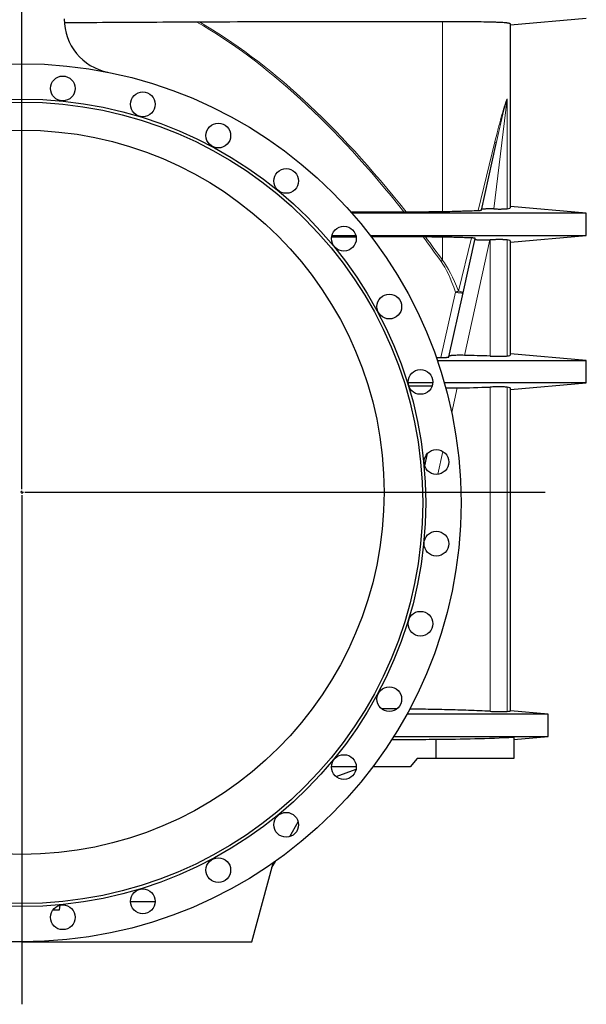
# Model space of a CAD drawing. Header units: millimetres. Extents: x 349 to 3828, y 433 to 5284.
# Tile 3 of 13: x 1335 to 2274, y 1886 to 3517. Entities that reach past the tile are written whole.
import ezdxf

# ---------------------------------------------------------------- set-up
doc = ezdxf.new("R2010")
doc.units = ezdxf.units.MM
doc.layers.add('FORMAT', color=7, linetype='Continuous')

# ---------------------------------------------------------------- blocks, each defined once
blk = doc.blocks.new('SW_CENTERMARKSYMBOL_0')
at = {"layer": 'FORMAT', "color": 0}
for p, q in [((0, 5), (0, 2549.9)), ((0, 0), (-2.5, 0)), ((0, 0), (0, 2.5)), ((0, 0), (0, -2.5)), ((0, 0), (2.5, 0)), ((5, 0), (867.1, 0)), ((0, -5), (0, -848.4))]:
    blk.add_line(p, q, dxfattribs=at)

msp = doc.modelspace()

# ---------------------------------------------------------------- linework, layer by layer
at = {"color": 8, "linetype": 'Continuous', "lineweight": 18}
for p, q in [((2035.8, 3199.2), (2035.8, 3513.5)), ((2120.6, 3203.4), (2142.7, 3385.9)), ((2142.7, 3203.8), (2142.7, 3385.9)), ((2122.5, 3314.6), (2094.7, 3200.9)), ((2035.8, 3118.4), (2035.8, 3156.7)), ((2083.6, 3155.4), (2062.1, 3067.4)), ((2071.9, 2960.8), (2114.3, 3152.3)), ((2114.6, 3152.3), (2114.6, 2959.6)), ((2142.7, 2959.8), (2142.7, 3152.1)), ((2057.1, 3065.6), (2033.1, 2957.2)), ((2050.9, 2866.2), (2059.9, 2906.8)), ((2114.6, 2908.3), (2114.6, 2371.1)), ((2142.7, 2370.8), (2142.7, 2908.1)), ((2028.2, 2763.8), (2036.5, 2801.5))]:
    msp.add_line(p, q, dxfattribs=at)
at = {"color": 7, "linetype": 'Continuous', "lineweight": 25}
for p, q in [((2148.4, 3508.5), (2273.9, 3519.5)), ((2148.4, 3206.1), (2148.4, 3509.6)), ((2100.2, 3201.5), (2124.6, 3311.8)), ((1883.5, 3198.8), (1971.7, 3198.5)), ((2273.9, 3196.5), (2148.4, 3207.4)), ((2273.9, 3159.5), (2273.9, 3196.5)), ((1892.6, 3156.7), (1852, 3156.6)), ((2003.6, 3157.1), (1918, 3156.8)), ((2069.8, 3064.6), (2089.8, 3154.7)), ((2114.3, 3152.3), (2114.6, 3152.3)), ((2148.4, 3148.5), (2273.9, 3159.5)), ((2148.4, 2962.1), (2148.4, 3149.9)), ((2046.3, 2958.3), (2069.8, 3064.6)), ((2025.3, 2957.3), (2033.1, 2957.2)), ((2273.9, 2952.5), (2148.4, 2963.4)), ((2273.9, 2915.5), (2273.9, 2952.5)), ((2018.6, 2910), (1980, 2909.9)), ((2148.4, 2904.5), (2273.9, 2915.5)), ((2148.4, 2371.8), (2148.4, 2905.9)), ((2006.2, 2777.6), (2010.8, 2798.2)), ((2210.9, 2366.5), (2148.4, 2371.9)), ((2210.9, 2329.5), (2210.9, 2366.5)), ((2024.8, 2324.8), (2024.8, 2292.9)), ((2153.9, 2324.5), (2210.9, 2329.5)), ((2153.9, 2328.1), (2153.9, 2292.9)), ((1993.9, 2292.9), (1982.3, 2279)), ((2024.8, 2292.9), (1993.9, 2292.9)), ((2153.9, 2292.9), (2024.8, 2292.9)), ((1892.8, 2279), (1851.8, 2279)), ((1859.3, 2262.9), (1892.5, 2275)), ((1982.3, 2279), (1920.2, 2279)), ((1782.5, 2163.4), (1796.6, 2187.8)), ((1753, 2112.3), (1758.8, 2122.4)), ((1719.9, 1989), (1755, 2119.7)), ((1518.7, 2056), (1559.7, 2056)), ((1390.1, 2042), (1401.4, 2042)), ((1401.4, 2042), (1402.1, 2049.8)), ((1338.9, 1989), (957.9, 1989)), ((1338.9, 1989), (1719.9, 1989))]:
    msp.add_line(p, q, dxfattribs=at)
at = {"color": 8, "linetype": 'Continuous', "lineweight": 18, "flags": 128}
for points in [[(2069.8, 3064.6), (2069.7, 3064.7), (2069.4, 3065), (2068.9, 3065.2), (2068.2, 3065.5), (2067.3, 3065.9), (2066.2, 3066.2), (2065, 3066.6), (2063.6, 3067), (2062.1, 3067.4)], [(2069.8, 3064.6), (2069.7, 3064.4), (2069.3, 3064.2), (2068.8, 3064.1), (2068, 3064.1), (2067.1, 3064.1), (2066, 3064.2), (2064.7, 3064.3), (2063.4, 3064.5), (2061.9, 3064.7), (2060.4, 3064.9), (2058.8, 3065.2), (2057.1, 3065.6)]]:
    msp.add_lwpolyline(points, dxfattribs=at)
at = {"color": 7, "linetype": 'Continuous', "lineweight": 25}
for centre, radius in [((1338.9, 2716.5), 727.5), ((1406.6, 3403.1), 20.5), ((1539.2, 3376.8), 20.5), ((1338.9, 2716.5), 669), ((1338.9, 2716.5), 664), ((1664.2, 3325), 20.5), ((1338.9, 2734), 600), ((1776.7, 3249.8), 20.5), ((1872.3, 3154.2), 20.5), ((1947.5, 3041.7), 20.5), ((1999.2, 2916.8), 20.5), ((2025.6, 2784.1), 20.5), ((2025.6, 2648.8), 20.5), ((1999.2, 2516.2), 20.5), ((1947.5, 2391.2), 20.5), ((1872.3, 2278.7), 20.5), ((1776.7, 2183.1), 20.5), ((1664.2, 2107.9), 20.5), ((1539.2, 2056.2), 20.5), ((1406.6, 2029.8), 20.5)]:
    msp.add_circle(centre, radius, dxfattribs=at)
msp.add_arc((1498.9, 3518.2), 90, 180, 258.7133, dxfattribs=at)
at = {"color": 8, "linetype": 'Continuous', "lineweight": 18}
for centre, radius, start, end in [((2121.3, 3311.5), 3.38, 5.5246, 68.143), ((1967.8, 3209.8), 113.9, 305.1244, 306.6769), ((2027.5, 3154.4), 93.7, 288.4599, 291.685)]:
    msp.add_arc(centre, radius, start, end, dxfattribs=at)
for centre, major_axis, ratio, start_param, end_param in [((1338.9, -22101.2), (0, 25697.2), 0.140541, 6.107058, 6.202845), ((1338.9, -22099.3), (0, 25697.2), 0.141047, 6.10666, 6.201981), ((1338.9, -22101.2), (0, 25697.2), 0.140541, 6.089725, 6.098092), ((1338.9, -22099.3), (0, 25697.2), 0.141047, 6.089725, 6.097707), ((2009, 2233.4), (0, 900), 0.140541, 5.892442, 6.089725), ((2009, 2235.2), (0, 900), 0.154985, 5.892442, 6.089725)]:
    msp.add_ellipse(centre, major_axis=major_axis, ratio=ratio, start_param=start_param, end_param=end_param, dxfattribs=at)
at = {"color": 7, "linetype": 'Continuous', "lineweight": 25}
for points, knots in [([(1628.8, 3513.1), (1603.6, 3512.9), (1530.4, 3512.4), (1457.2, 3512), (1409.2, 3511.7)], [0, 0, 0, 0, 0.3444576, 1, 1, 1, 1]), ([(2035.8, 3513.5), (2031.6, 3513.4), (2027.5, 3513.4), (2019.1, 3513.4), (2015, 3513.4), (2002.5, 3513.4), (1994.1, 3513.4), (1969.1, 3513.4), (1935.7, 3513.4), (1902.2, 3513.4), (1868.7, 3513.4), (1851.9, 3513.4), (1767.9, 3513.3), (1700.5, 3513.2), (1632.9, 3513.1)], [0, 0, 0, 0, 0.03125, 0.03125, 0.0625, 0.0625, 0.125, 0.125, 0.25, 0.375, 0.375, 0.5, 0.5, 1, 1, 1, 1]), ([(2148.4, 3509.6), (2148.4, 3509.8), (2148.3, 3510.1), (2147.6, 3510.5), (2147.1, 3510.7), (2145.7, 3511), (2144.9, 3511.2), (2143.3, 3511.4), (2142.8, 3511.5), (2141.9, 3511.6), (2141.6, 3511.6), (2140.9, 3511.7), (2140.6, 3511.7), (2137.5, 3512), (2134.2, 3512.2), (2128.3, 3512.5), (2126.2, 3512.6), (2122.8, 3512.7), (2121.6, 3512.7), (2119.8, 3512.8), (2119.2, 3512.8), (2117.9, 3512.8), (2117.3, 3512.9), (2111.5, 3513), (2105.9, 3513.1), (2096.8, 3513.3), (2093.7, 3513.3), (2088.8, 3513.4), (2087.2, 3513.4), (2083.8, 3513.4), (2082.1, 3513.4), (2073.4, 3513.5), (2066.2, 3513.5), (2055.1, 3513.5), (2051.3, 3513.5), (2043.6, 3513.5), (2039.7, 3513.5), (2035.8, 3513.5)], [0, 0, 0, 0, 0.0625, 0.0625, 0.125, 0.125, 0.1875, 0.1875, 0.21875, 0.21875, 0.234375, 0.234375, 0.25, 0.25, 0.375, 0.375, 0.4375, 0.4375, 0.46875, 0.46875, 0.484375, 0.484375, 0.5, 0.5, 0.625, 0.625, 0.6875, 0.6875, 0.71875, 0.71875, 0.75, 0.75, 0.875, 0.875, 0.9375, 0.9375, 1, 1, 1, 1]), ([(2035.8, 3199.2), (2041.2, 3199.3), (2046.5, 3199.4), (2054.2, 3199.6), (2056.8, 3199.7), (2061.8, 3199.8), (2064.3, 3199.9), (2069.3, 3200.1), (2071.7, 3200.1), (2075.3, 3200.3), (2076.5, 3200.3), (2078.9, 3200.4), (2080.1, 3200.4), (2086, 3200.6), (2090.4, 3200.7), (2094.7, 3200.9)], [0, 0, 0, 0, 0.25, 0.25, 0.375, 0.375, 0.5, 0.5, 0.625, 0.625, 0.6875, 0.6875, 0.75, 0.75, 1, 1, 1, 1]), ([(2094.7, 3200.9), (2095.6, 3200.9), (2096.3, 3201), (2097.3, 3201), (2097.6, 3201), (2098.2, 3201.1), (2098.4, 3201.1), (2098.9, 3201.2), (2099.1, 3201.2), (2099.5, 3201.3), (2099.6, 3201.3), (2100, 3201.4), (2100.2, 3201.5), (2100.2, 3201.5)], [0, 0, 0, 0, 0.25, 0.25, 0.375, 0.375, 0.5, 0.5, 0.625, 0.625, 0.75, 0.75, 1, 1, 1, 1]), ([(2120.6, 3203.4), (2119.2, 3203.5), (2117.9, 3203.5), (2115.2, 3203.5), (2113.9, 3203.5), (2112.1, 3203.5), (2111.5, 3203.5), (2110.4, 3203.5), (2109.8, 3203.5), (2108.2, 3203.4), (2107.2, 3203.4), (2105.8, 3203.3), (2105.4, 3203.3), (2104.6, 3203.3), (2104.2, 3203.2), (2103.1, 3203.1), (2102.5, 3203.1), (2101.7, 3203), (2101.5, 3202.9), (2101.1, 3202.8), (2101, 3202.8), (2100.6, 3202.7), (2100.4, 3202.6), (2100.4, 3202.5)], [0, 0, 0, 0, 0.125, 0.125, 0.25, 0.25, 0.3125, 0.3125, 0.375, 0.375, 0.5, 0.5, 0.5625, 0.5625, 0.625, 0.625, 0.75, 0.75, 0.8125, 0.8125, 0.875, 0.875, 1, 1, 1, 1]), ([(2120.6, 3203.4), (2121.9, 3203.4), (2123.2, 3203.4), (2125.7, 3203.4), (2126.9, 3203.3), (2129.2, 3203.3), (2130.3, 3203.3), (2131.9, 3203.3), (2132.5, 3203.3), (2133.5, 3203.3), (2134, 3203.4), (2135.4, 3203.4), (2136.3, 3203.4), (2138, 3203.4), (2138.8, 3203.5), (2139.8, 3203.5), (2140.1, 3203.5), (2140.8, 3203.6), (2141, 3203.6), (2141.9, 3203.7), (2142.3, 3203.7), (2142.7, 3203.8)], [0, 0, 0, 0, 0.125, 0.125, 0.25, 0.25, 0.375, 0.375, 0.4375, 0.4375, 0.5, 0.5, 0.625, 0.625, 0.75, 0.75, 0.8125, 0.8125, 0.875, 0.875, 1, 1, 1, 1]), ([(2142.7, 3203.8), (2144.6, 3204.1), (2146, 3204.4), (2147.5, 3205), (2147.8, 3205.2), (2148.3, 3205.6), (2148.4, 3205.8), (2148.4, 3206.1)], [0, 0, 0, 0, 0.5, 0.5, 0.75, 0.75, 1, 1, 1, 1]), ([(2273.9, 3196.5), (2273.9, 3196.5), (2273.8, 3196.5), (2272.8, 3196.5), (2271.3, 3196.5), (2269.2, 3196.5), (2266.5, 3196.5), (2263.3, 3196.5), (2259.3, 3196.5), (2254.7, 3196.5), (2249.2, 3196.5), (2243, 3196.5), (2236.3, 3196.5), (2229.1, 3196.5), (2221.7, 3196.5), (2214.2, 3196.5), (2206.2, 3196.5), (2197.8, 3196.5), (2189.1, 3196.5), (2180.2, 3196.5), (2170.6, 3196.5), (2160.5, 3196.5), (2149.7, 3196.5), (2138.7, 3196.5), (2127.5, 3196.5), (2116.1, 3196.5), (2104.4, 3196.5), (2092.7, 3196.5), (2081, 3196.5), (2069.3, 3196.5), (2057.6, 3196.5), (2046, 3196.5), (2027.7, 3196.5), (2002.8, 3196.5), (1969.1, 3196.5), (1933.3, 3196.5), (1904.8, 3196.5), (1888.8, 3196.5), (1885.5, 3196.5)], [0, 0, 0, 0, 0.021411, 0.042722, 0.063951, 0.085114, 0.106227, 0.127311, 0.148392, 0.171607, 0.194885, 0.218235, 0.241637, 0.265069, 0.286379, 0.307685, 0.328971, 0.350222, 0.37142, 0.392556, 0.41365, 0.436836, 0.460039, 0.48329, 0.506613, 0.530029, 0.55399, 0.577992, 0.601893, 0.625701, 0.649423, 0.67307, 0.696649, 0.761218, 0.825597, 0.902439, 0.97987, 1, 1, 1, 1]), ([(1852.6, 3159.5), (1854.1, 3159.5), (1867.3, 3159.5), (1880.5, 3159.5), (1892.1, 3159.5)], [0, 0, 0, 0, 0.1164, 1, 1, 1, 1]), ([(1915.9, 3159.5), (1928.6, 3159.5), (1957.3, 3159.5), (1996.5, 3159.5), (2033.7, 3159.5), (2058.2, 3159.5), (2075.6, 3159.5), (2085.7, 3159.5), (2095.9, 3159.5), (2106, 3159.5), (2116.3, 3159.5), (2126.5, 3159.5), (2136.7, 3159.5), (2146.7, 3159.5), (2156.6, 3159.5), (2166.2, 3159.5), (2175.6, 3159.5), (2185, 3159.5), (2194.4, 3159.5), (2203.7, 3159.5), (2212.6, 3159.5), (2221, 3159.5), (2228.7, 3159.5), (2235.6, 3159.5), (2241.8, 3159.5), (2247.5, 3159.5), (2252.7, 3159.5), (2257.4, 3159.5), (2261.4, 3159.5), (2265.1, 3159.5), (2268.2, 3159.5), (2270.8, 3159.5), (2272.6, 3159.5), (2273.7, 3159.5), (2273.9, 3159.5), (2273.9, 3159.5)], [0, 0, 0, 0, 0.0827256, 0.1867444, 0.2555663, 0.3248538, 0.3467573, 0.3687321, 0.3907839, 0.4129121, 0.4349811, 0.4576784, 0.4802923, 0.5028398, 0.525338, 0.5478109, 0.570286, 0.5927914, 0.6176142, 0.6425129, 0.6674641, 0.6924443, 0.7174327, 0.7401418, 0.7628268, 0.78547, 0.8080531, 0.8305724, 0.8530534, 0.8755241, 0.9002623, 0.9250553, 0.9499269, 0.9748999, 1, 1, 1, 1]), ([(2083.6, 3155.4), (2082.7, 3155.4), (2081.8, 3155.5), (2079.9, 3155.5), (2079, 3155.6), (2076.1, 3155.7), (2074.2, 3155.7), (2068.5, 3155.9), (2064.6, 3156), (2056.6, 3156.3), (2052.5, 3156.4), (2044.3, 3156.6), (2040.1, 3156.6), (2035.8, 3156.7)], [0, 0, 0, 0, 0.0625, 0.0625, 0.125, 0.125, 0.25, 0.25, 0.5, 0.5, 0.75, 0.75, 1, 1, 1, 1]), ([(2089.8, 3154.7), (2089.8, 3154.8), (2089.7, 3154.8), (2089.3, 3155), (2089.1, 3155), (2088.7, 3155.1), (2088.5, 3155.1), (2087.9, 3155.2), (2087.6, 3155.2), (2086.9, 3155.2), (2086.6, 3155.3), (2085.8, 3155.3), (2085.4, 3155.3), (2084.5, 3155.4), (2084.1, 3155.4), (2083.6, 3155.4)], [0, 0, 0, 0, 0.25, 0.25, 0.375, 0.375, 0.5, 0.5, 0.625, 0.625, 0.75, 0.75, 0.875, 0.875, 1, 1, 1, 1]), ([(2089.5, 3153.2), (2089.5, 3153.1), (2089.6, 3153), (2090, 3152.9), (2090.2, 3152.8), (2090.6, 3152.7), (2090.7, 3152.7), (2091, 3152.7), (2091.1, 3152.6), (2091.9, 3152.5), (2092.7, 3152.5), (2093.8, 3152.4), (2094, 3152.4), (2094.5, 3152.3), (2094.8, 3152.3), (2095.6, 3152.3), (2096.1, 3152.2), (2097.8, 3152.2), (2099.1, 3152.1), (2101.8, 3152.1), (2103.3, 3152.1), (2105.5, 3152.1), (2106.3, 3152.1), (2107.8, 3152.1), (2108.6, 3152.2), (2111, 3152.2), (2112.7, 3152.3), (2114.3, 3152.3)], [0, 0, 0, 0, 0.125, 0.125, 0.1875, 0.1875, 0.21875, 0.21875, 0.25, 0.25, 0.375, 0.375, 0.40625, 0.40625, 0.4375, 0.4375, 0.5, 0.5, 0.625, 0.625, 0.75, 0.75, 0.8125, 0.8125, 0.875, 0.875, 1, 1, 1, 1]), ([(2142.7, 3152.1), (2142.2, 3152.2), (2141.7, 3152.3), (2140.3, 3152.4), (2139.5, 3152.4), (2138.2, 3152.5), (2137.7, 3152.5), (2136.7, 3152.5), (2136.2, 3152.5), (2134.6, 3152.6), (2133.4, 3152.6), (2131.5, 3152.6), (2130.9, 3152.6), (2129.6, 3152.6), (2128.9, 3152.6), (2126.8, 3152.6), (2125.4, 3152.6), (2123.2, 3152.5), (2122.4, 3152.5), (2120.9, 3152.5), (2120.1, 3152.5), (2117.8, 3152.4), (2116.2, 3152.4), (2114.6, 3152.3)], [0, 0, 0, 0, 0.125, 0.125, 0.25, 0.25, 0.3125, 0.3125, 0.375, 0.375, 0.5, 0.5, 0.5625, 0.5625, 0.625, 0.625, 0.75, 0.75, 0.8125, 0.8125, 0.875, 0.875, 1, 1, 1, 1]), ([(2148.4, 3149.9), (2148.4, 3150.1), (2148.3, 3150.3), (2147.8, 3150.8), (2147.5, 3151), (2146, 3151.5), (2144.6, 3151.8), (2142.7, 3152.1)], [0, 0, 0, 0, 0.25, 0.25, 0.5, 0.5, 1, 1, 1, 1]), ([(2033.1, 2957.2), (2034, 2957.2), (2034.8, 2957.2), (2036, 2957.3), (2036.4, 2957.3), (2037.3, 2957.3), (2037.7, 2957.3), (2038.8, 2957.3), (2039.6, 2957.4), (2040.6, 2957.4), (2041, 2957.4), (2041.7, 2957.5), (2042, 2957.5), (2042.9, 2957.6), (2043.4, 2957.6), (2044.2, 2957.7), (2044.4, 2957.7), (2044.8, 2957.8), (2045, 2957.8), (2045.5, 2957.9), (2045.8, 2958), (2046, 2958.1), (2046.1, 2958.1), (2046.2, 2958.2), (2046.2, 2958.2), (2046.3, 2958.3)], [0, 0, 0, 0, 0.125, 0.125, 0.1875, 0.1875, 0.25, 0.25, 0.375, 0.375, 0.4375, 0.4375, 0.5, 0.5, 0.625, 0.625, 0.6875, 0.6875, 0.75, 0.75, 0.875, 0.875, 0.9375, 0.9375, 1, 1, 1, 1]), ([(2071.9, 2960.8), (2070.2, 2960.9), (2068.6, 2960.9), (2066.2, 2960.9), (2065.4, 2960.9), (2063.8, 2960.9), (2063.1, 2960.9), (2060.8, 2960.9), (2059.3, 2960.9), (2057.3, 2960.8), (2056.6, 2960.8), (2055.7, 2960.8), (2055.4, 2960.7), (2054.8, 2960.7), (2054.5, 2960.7), (2053, 2960.6), (2051.9, 2960.5), (2050.8, 2960.4), (2050.6, 2960.4), (2050.1, 2960.4), (2049.9, 2960.3), (2049.3, 2960.3), (2048.9, 2960.2), (2048, 2960.1), (2047.5, 2960), (2046.9, 2959.8), (2046.8, 2959.7), (2046.6, 2959.6), (2046.5, 2959.5), (2046.5, 2959.5)], [0, 0, 0, 0, 0.125, 0.125, 0.1875, 0.1875, 0.25, 0.25, 0.375, 0.375, 0.4375, 0.4375, 0.46875, 0.46875, 0.5, 0.5, 0.625, 0.625, 0.65625, 0.65625, 0.6875, 0.6875, 0.75, 0.75, 0.875, 0.875, 0.9375, 0.9375, 1, 1, 1, 1]), ([(2114.6, 2959.6), (2116.2, 2959.6), (2117.8, 2959.5), (2120.8, 2959.4), (2122.4, 2959.4), (2124.6, 2959.4), (2125.3, 2959.4), (2126.8, 2959.3), (2127.5, 2959.3), (2129.6, 2959.3), (2130.9, 2959.3), (2132.8, 2959.3), (2133.4, 2959.3), (2134.6, 2959.4), (2135.1, 2959.4), (2136.7, 2959.4), (2137.7, 2959.4), (2139.1, 2959.5), (2139.5, 2959.5), (2140.3, 2959.6), (2140.7, 2959.6), (2141.7, 2959.7), (2142.2, 2959.7), (2142.7, 2959.8)], [0, 0, 0, 0, 0.125, 0.125, 0.25, 0.25, 0.3125, 0.3125, 0.375, 0.375, 0.5, 0.5, 0.5625, 0.5625, 0.625, 0.625, 0.75, 0.75, 0.8125, 0.8125, 0.875, 0.875, 1, 1, 1, 1]), ([(2142.7, 2959.8), (2144.6, 2960.1), (2146, 2960.4), (2147.5, 2961), (2147.8, 2961.2), (2148.3, 2961.6), (2148.4, 2961.8), (2148.4, 2962.1)], [0, 0, 0, 0, 0.5, 0.5, 0.75, 0.75, 1, 1, 1, 1]), ([(2027, 2952.5), (2028.2, 2952.5), (2032.9, 2952.5), (2041.1, 2952.5), (2051.8, 2952.5), (2062.4, 2952.5), (2073.1, 2952.5), (2083.9, 2952.5), (2094.6, 2952.5), (2105.4, 2952.5), (2116.1, 2952.5), (2126.5, 2952.5), (2136.7, 2952.5), (2146.7, 2952.5), (2156.6, 2952.5), (2166.2, 2952.5), (2175.6, 2952.5), (2185, 2952.5), (2194.4, 2952.5), (2203.7, 2952.5), (2212.6, 2952.5), (2221, 2952.5), (2228.7, 2952.5), (2235.6, 2952.5), (2241.8, 2952.5), (2247.5, 2952.5), (2252.7, 2952.5), (2257.4, 2952.5), (2261.4, 2952.5), (2265.1, 2952.5), (2268.2, 2952.5), (2270.8, 2952.5), (2272.6, 2952.5), (2273.7, 2952.5), (2273.9, 2952.5), (2273.9, 2952.5)], [0, 0, 0, 0, 0.009993, 0.040352, 0.070786, 0.101305, 0.131919, 0.162636, 0.193466, 0.224413, 0.255288, 0.285203, 0.315009, 0.344728, 0.374381, 0.404001, 0.433624, 0.463286, 0.496004, 0.528821, 0.561707, 0.594632, 0.627568, 0.657499, 0.687398, 0.717243, 0.747008, 0.776689, 0.80632, 0.835937, 0.868543, 0.901221, 0.934002, 0.966917, 1, 1, 1, 1]), ([(2019.6, 2915.5), (2018.1, 2915.5), (2004.5, 2915.5), (1990.9, 2915.5), (1978.8, 2915.5)], [0, 0, 0, 0, 0.112909, 1, 1, 1, 1]), ([(2273.9, 2915.5), (2273.9, 2915.5), (2273.8, 2915.5), (2272.8, 2915.5), (2271.3, 2915.5), (2269.2, 2915.5), (2266.5, 2915.5), (2263.3, 2915.5), (2259.3, 2915.5), (2254.7, 2915.5), (2249.2, 2915.5), (2243, 2915.5), (2236.3, 2915.5), (2229.1, 2915.5), (2221.7, 2915.5), (2214.2, 2915.5), (2206.2, 2915.5), (2197.8, 2915.5), (2189.1, 2915.5), (2180.2, 2915.5), (2170.6, 2915.5), (2160.5, 2915.5), (2149.7, 2915.5), (2138.7, 2915.5), (2127.5, 2915.5), (2116.8, 2915.5), (2106.7, 2915.5), (2097.1, 2915.5), (2087.6, 2915.5), (2078.1, 2915.5), (2068.6, 2915.5), (2055.5, 2915.5), (2045.5, 2915.5), (2038.6, 2915.5)], [0, 0, 0, 0, 0.031113, 0.062079, 0.092927, 0.123679, 0.154359, 0.184996, 0.215629, 0.249363, 0.283188, 0.317119, 0.351125, 0.385173, 0.41614, 0.447099, 0.47803, 0.50891, 0.539713, 0.570425, 0.601077, 0.63477, 0.668486, 0.702272, 0.736163, 0.770188, 0.798402, 0.826699, 0.85491, 0.883028, 0.911058, 0.939008, 1, 1, 1, 1]), ([(2041, 2907.1), (2041.6, 2907.1), (2043.2, 2907), (2046.2, 2906.9), (2049.8, 2906.8), (2053.4, 2906.8), (2056.8, 2906.8), (2058.9, 2906.8), (2059.9, 2906.8)], [0, 0, 0, 0, 0.139245, 0.328555, 0.521425, 0.714322, 0.857158, 1, 1, 1, 1]), ([(2142.7, 2908.1), (2142.2, 2908.2), (2141.7, 2908.3), (2140.3, 2908.4), (2139.5, 2908.4), (2138.2, 2908.5), (2137.7, 2908.5), (2136.7, 2908.5), (2136.2, 2908.5), (2134.6, 2908.6), (2133.4, 2908.6), (2131.5, 2908.6), (2130.9, 2908.6), (2129.6, 2908.6), (2128.9, 2908.6), (2126.8, 2908.6), (2125.4, 2908.6), (2123.2, 2908.5), (2122.4, 2908.5), (2120.9, 2908.5), (2120.1, 2908.5), (2117.8, 2908.4), (2116.2, 2908.4), (2114.6, 2908.3)], [0, 0, 0, 0, 0.125, 0.125, 0.25, 0.25, 0.3125, 0.3125, 0.375, 0.375, 0.5, 0.5, 0.5625, 0.5625, 0.625, 0.625, 0.75, 0.75, 0.8125, 0.8125, 0.875, 0.875, 1, 1, 1, 1]), ([(2148.4, 2905.9), (2148.4, 2906.1), (2148.3, 2906.3), (2147.8, 2906.8), (2147.5, 2907), (2146, 2907.5), (2144.6, 2907.8), (2142.7, 2908.1)], [0, 0, 0, 0, 0.25, 0.25, 0.5, 0.5, 1, 1, 1, 1]), ([(1959.8, 2374.9), (1952, 2375), (1943.7, 2375), (1935.4, 2375), (1935, 2375)], [0, 0, 0, 0, 0.948264, 1, 1, 1, 1]), ([(2210.9, 2366.5), (2210.9, 2366.5), (2210.8, 2366.5), (2209.9, 2366.5), (2208.5, 2366.5), (2206.6, 2366.5), (2204.2, 2366.5), (2201.2, 2366.5), (2197.6, 2366.5), (2193.3, 2366.5), (2188.3, 2366.5), (2182.7, 2366.5), (2176.5, 2366.5), (2170, 2366.5), (2163.2, 2366.5), (2156.2, 2366.5), (2148.9, 2366.5), (2141.2, 2366.5), (2133.2, 2366.5), (2124.9, 2366.5), (2116, 2366.5), (2106.7, 2366.5), (2096.7, 2366.5), (2086.6, 2366.5), (2076.2, 2366.5), (2066.2, 2366.5), (2056.6, 2366.5), (2047.5, 2366.5), (2038.4, 2366.5), (2029.3, 2366.5), (2020.2, 2366.5), (2011.2, 2366.5), (1996.9, 2366.5), (1985.4, 2366.5), (1976.9, 2366.5), (1976.6, 2366.5)], [0, 0, 0, 0, 0.029579, 0.059018, 0.088343, 0.117583, 0.146763, 0.175906, 0.205035, 0.237096, 0.269232, 0.301468, 0.333782, 0.366145, 0.395584, 0.425023, 0.454444, 0.483827, 0.513149, 0.542389, 0.571555, 0.603592, 0.635628, 0.667706, 0.699866, 0.732133, 0.759446, 0.786877, 0.814344, 0.841704, 0.868963, 0.896128, 0.923208, 0.997298, 1, 1, 1, 1]), ([(2114.6, 2371.1), (2102.7, 2371.6), (2079, 2372.7), (2043.3, 2373.7), (2010.7, 2374.4), (1990, 2374.7), (1981.1, 2374.7)], [0, 0, 0, 0, 0.267082, 0.534173, 0.801259, 1, 1, 1, 1]), ([(2114.6, 2371.1), (2116.2, 2371), (2117.8, 2371), (2120.8, 2370.8), (2122.4, 2370.8), (2124.6, 2370.7), (2125.3, 2370.7), (2126.8, 2370.6), (2127.5, 2370.6), (2129.6, 2370.6), (2130.9, 2370.6), (2132.8, 2370.5), (2133.4, 2370.5), (2134.6, 2370.5), (2135.1, 2370.5), (2136.7, 2370.5), (2137.7, 2370.5), (2139.1, 2370.6), (2139.5, 2370.6), (2140.3, 2370.6), (2140.7, 2370.6), (2141.7, 2370.7), (2142.2, 2370.7), (2142.7, 2370.8)], [0, 0, 0, 0, 0.125, 0.125, 0.25, 0.25, 0.3125, 0.3125, 0.375, 0.375, 0.5, 0.5, 0.5625, 0.5625, 0.625, 0.625, 0.75, 0.75, 0.8125, 0.8125, 0.875, 0.875, 1, 1, 1, 1]), ([(2142.7, 2370.8), (2144.6, 2371), (2146, 2371.2), (2148, 2371.5), (2148.4, 2371.7), (2148.4, 2371.8)], [0, 0, 0, 0, 0.5, 0.5, 1, 1, 1, 1]), ([(1951.6, 2324.4), (1961.1, 2324.4), (1985.5, 2324.4), (2009.9, 2324.6), (2024.8, 2324.8)], [0, 0, 0, 0, 0.388965, 1, 1, 1, 1]), ([(1954.9, 2329.5), (1958.2, 2329.5), (1970.8, 2329.5), (1992.8, 2329.5), (2014.5, 2329.5), (2029.9, 2329.5), (2038.8, 2329.5), (2047.8, 2329.5), (2056.8, 2329.5), (2066.4, 2329.5), (2076.8, 2329.5), (2087.8, 2329.5), (2098.6, 2329.5), (2109, 2329.5), (2119.2, 2329.5), (2128.9, 2329.5), (2138, 2329.5), (2146.6, 2329.5), (2154.8, 2329.5), (2162.5, 2329.5), (2169.9, 2329.5), (2176.9, 2329.5), (2183.4, 2329.5), (2189.3, 2329.5), (2194.5, 2329.5), (2199, 2329.5), (2202.7, 2329.5), (2205.7, 2329.5), (2208, 2329.5), (2209.7, 2329.5), (2210.7, 2329.5), (2210.9, 2329.5), (2210.9, 2329.5)], [0, 0, 0, 0, 0.027901, 0.106836, 0.186418, 0.211597, 0.236869, 0.262237, 0.287566, 0.312788, 0.344908, 0.376915, 0.408842, 0.440731, 0.472635, 0.504603, 0.534842, 0.56516, 0.59553, 0.625924, 0.656321, 0.688537, 0.720702, 0.75278, 0.784752, 0.81666, 0.848562, 0.87867, 0.908836, 0.939091, 0.969467, 1, 1, 1, 1]), ([(2024.8, 2324.8), (2046.3, 2324.9), (2067.9, 2325.2), (2110.9, 2326.4), (2132.4, 2327.1), (2153.9, 2328.1)], [0, 0, 0, 0, 0.5, 0.5, 1, 1, 1, 1])]:
    msp.add_open_spline(points, degree=3, knots=knots, dxfattribs=at)
for points in [[(1632.9, 3513.1), (1631.6, 3513.1), (1630.2, 3513.1), (1628.8, 3513.1)], [(1971.7, 3198.5), (1973, 3198.5), (1974.2, 3198.5), (1975.4, 3198.5)], [(1975.4, 3198.5), (1995.6, 3198.7), (2015.7, 3199), (2035.8, 3199.2)], [(2007.4, 3157.1), (2006.1, 3157.1), (2004.9, 3157.1), (2003.6, 3157.1)], [(2035.8, 3156.7), (2026.3, 3156.8), (2016.8, 3156.9), (2007.4, 3157.1)], [(2114.6, 2959.6), (2100.4, 2960.1), (2086.1, 2960.5), (2071.9, 2960.8)], [(2059.9, 2906.8), (2078.1, 2907.2), (2096.4, 2907.7), (2114.6, 2908.3)]]:
    msp.add_open_spline(points, degree=3, dxfattribs=at)
at = {"color": 8, "linetype": 'Continuous', "lineweight": 18}
for points, knots in [([(2122.5, 3314.6), (2124.1, 3321.2), (2125.8, 3327.7), (2128.2, 3337.4), (2129, 3340.6), (2130.7, 3346.9), (2131.5, 3350), (2133.2, 3356.2), (2134, 3359.2), (2135.7, 3365.2), (2136.6, 3368.1), (2137.7, 3371.7), (2137.9, 3372.4), (2138.3, 3373.8), (2138.5, 3374.5), (2139.2, 3376.5), (2139.6, 3377.8), (2140.5, 3380.4), (2140.9, 3381.6), (2141.6, 3383.3), (2141.8, 3383.9), (2142.1, 3384.7), (2142.3, 3384.9), (2142.4, 3385.3), (2142.5, 3385.4), (2142.6, 3385.6), (2142.6, 3385.7), (2142.6, 3385.8), (2142.7, 3385.8), (2142.7, 3385.9)], [0, 0, 0, 0, 0.25, 0.25, 0.375, 0.375, 0.5, 0.5, 0.625, 0.625, 0.75, 0.75, 0.78125, 0.78125, 0.8125, 0.8125, 0.875, 0.875, 0.9375, 0.9375, 0.96875, 0.96875, 0.984375, 0.984375, 0.992187, 0.992187, 0.996094, 0.996094, 1, 1, 1, 1]), ([(2124.6, 3311.8), (2126.1, 3318.4), (2127.6, 3325), (2129.8, 3334.8), (2130.6, 3338), (2132, 3344.4), (2132.8, 3347.6), (2134.3, 3354), (2135, 3357.1), (2136.6, 3363.3), (2137.3, 3366.4), (2138.3, 3370.1), (2138.5, 3370.9), (2138.9, 3372.4), (2139, 3373.1), (2139.6, 3375.3), (2140, 3376.7), (2140.8, 3379.5), (2141.2, 3380.9), (2141.7, 3382.8), (2141.9, 3383.5), (2142.2, 3384.4), (2142.3, 3384.7), (2142.5, 3385.2), (2142.5, 3385.3), (2142.6, 3385.5), (2142.6, 3385.6), (2142.6, 3385.8), (2142.7, 3385.8), (2142.7, 3385.9)], [0, 0, 0, 0, 0.25, 0.25, 0.375, 0.375, 0.5, 0.5, 0.625, 0.625, 0.75, 0.75, 0.78125, 0.78125, 0.8125, 0.8125, 0.875, 0.875, 0.9375, 0.9375, 0.96875, 0.96875, 0.984375, 0.984375, 0.992188, 0.992188, 0.996094, 0.996094, 1, 1, 1, 1])]:
    msp.add_open_spline(points, degree=3, knots=knots, dxfattribs=at)

# ---------------------------------------------------------------- block references
at = {"layer": 'FORMAT'}
msp.add_blockref('SW_CENTERMARKSYMBOL_0', (1338.9, 2734), dxfattribs=at)

doc.saveas('drawing.dxf')
